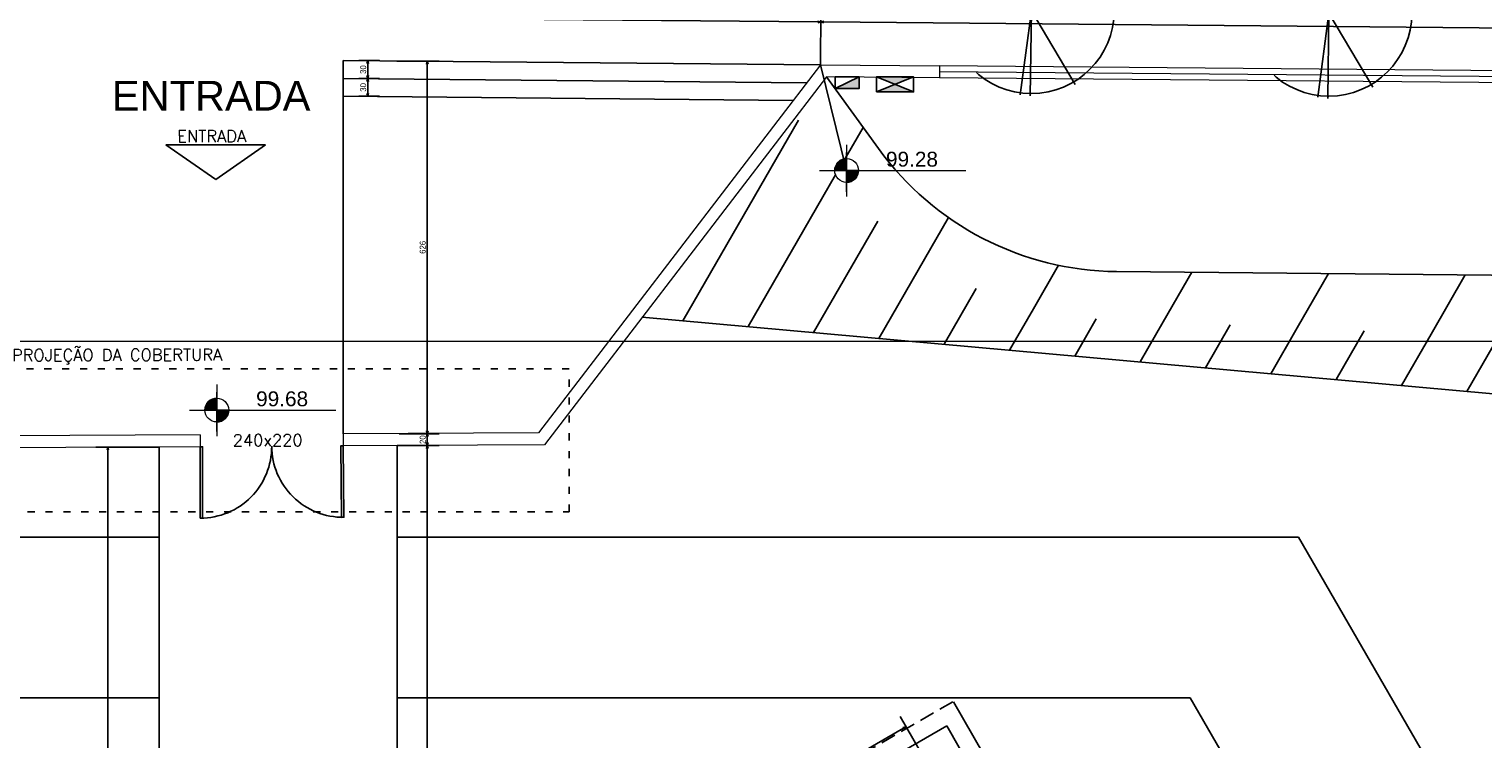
# Model space of a CAD drawing. Header units: millimetres. Extents: x -109 to 627, y -178 to 173.
# Tile 78 of 178: x 19 to 43, y 44 to 56. Entities that reach past the tile are written whole.
import ezdxf
from ezdxf.enums import TextEntityAlignment as Align

# ---------------------------------------------------------------- set-up
doc = ezdxf.new("R2010")
doc.units = ezdxf.units.MM
for name, pattern in [('ACAD_ISO03W100', [30, 12, -18]), ('HIDDEN', [0.375, 0.25, -0.125]), ('TRACEJADO_P', [0.1875, 0.125, -0.0625])]:
    doc.linetypes.add(name, pattern=pattern)
for name, color, linetype in [('A-PAREDE', 5, 'Continuous'), ('A-PISOS-NIVEL', 1, 'Continuous'), ('A-PROJCOBERTURA', 7, 'HIDDEN'), ('A-TEXTO', 3, 'Continuous'), ('arvore', 74, 'Continuous')]:
    doc.layers.add(name, color=color, linetype=linetype)
for name, color, linetype, lineweight in [('ARQ - COTA_NÍVEL', 2, 'Continuous', 5), ('ARQ - SIMBOLO_CORTE', 2, 'Continuous', 5), ('MURO', 2, 'Continuous', 0)]:
    doc.layers.add(name, color=color, linetype=linetype, lineweight=lineweight)
doc.styles.add('Arial_2', font='arial.ttf', dxfattribs={"height": 0.15})
doc.styles.add('GULIM', font='Gulim.ttf')
doc.styles.add('R80', font='SIMPLEX.SHX', dxfattribs={"height": 0.2})
doc.styles.get("Standard").update_dxf_attribs({"font": 'arial.ttf'})
doc.linetypes.add('FENCELINE2', pattern='A,6.35,-2.54,[132,ltypeshp.shx,S=2.54,R=0,X=-2.54,Y=0],-2.54,25.4', length=36.83)
doc.dimstyles.new('GULIM-100', dxfattribs={"dimtxt": 0.1, "dimasz": 0.05, "dimexe": 0.2, "dimexo": 0, "dimgap": 0.025, "dimtad": 1, "dimdec": 0, "dimlfac": 100, "dimzin": 12, "dimdsep": 46, "dimtxsty": 'GULIM', "dimblk": 'OPEN30', "dimcen": 0, "dimclrd": 152, "dimclre": 152, "dimclrt": 152, "dimaunit": 1, "dimadec": 0, "dimazin": 0, "dimtfac": 1.875, "dimtdec": 0, "dimtmove": 2, "dimatfit": 3, "dimldrblk": 'OPEN30', "dimfxl": 0, "dimtolj": 1, "dimtzin": 12, "dimlwd": -1, "dimarcsym": 0})

# ---------------------------------------------------------------- blocks, each defined once
blk = doc.blocks.new('_Open30')
at = {"color": 0, "linetype": 'ByBlock', "lineweight": -2}
for p, q in [((-1, 0.27), (0, 0)), ((0, 0), (-1, -0.27)), ((0, 0), (-1, 0))]:
    blk.add_line(p, q, dxfattribs=at)
blk = doc.blocks.new('*D778')
at = {"color": 152, "lineweight": -2, "transparency": 16777216}
for p, q in [((-15.846, 55.95), (-15.835, 57.268)), ((84.211, 55.075), (84.222, 56.393))]:
    blk.add_line(p, q, dxfattribs=at)
at = {"color": 152, "transparency": 16777216}
blk.add_line((-15.786, 57.067), (84.17, 56.194), dxfattribs=at)
at = {"layer": 'Defpoints', "color": 0, "transparency": 16777216}
for p in [(84.22, 56.193), (-15.846, 55.95), (84.211, 55.075)]:
    blk.add_point(p, dxfattribs=at)
at = {"color": 152, "transparency": 16777216, "xscale": 0.05, "yscale": 0.05, "zscale": 0.05}
for p, rotation in [((-15.836, 57.068), 179.4993539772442), ((84.22, 56.193), 359.4993539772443)]:
    blk.add_blockref('_Open30', p, dxfattribs=dict(at, rotation=rotation))
at = {"color": 152, "transparency": 16777216, "insert": (34.193, 56.707), "char_height": 0.1, "attachment_point": 5, "rotation": 359.4994, "style": 'GULIM'}
blk.add_mtext('\\A1;10000', dxfattribs=at)
blk = doc.blocks.new('*D799')
at = {"color": 152, "lineweight": -2, "transparency": 16777216}
for p, q in [((34.044, 43.605), (33.479, 44.583)), ((28.617, 40.454), (28.044, 41.446))]:
    blk.add_line(p, q, dxfattribs=at)
at = {"color": 152, "transparency": 16777216}
blk.add_line((28.188, 41.298), (33.535, 44.385), dxfattribs=at)
at = {"layer": 'Defpoints', "color": 0, "transparency": 16777216}
for p in [(33.579, 44.41), (34.044, 43.605), (28.617, 40.454)]:
    blk.add_point(p, dxfattribs=at)
at = {"color": 152, "transparency": 16777216, "xscale": 0.05, "yscale": 0.05, "zscale": 0.05}
for p, rotation in [((33.579, 44.41), 30.00001156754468), ((28.144, 41.273), 210.0000115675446)]:
    blk.add_blockref('_Open30', p, dxfattribs=dict(at, rotation=rotation))
at = {"color": 152, "transparency": 16777216, "insert": (30.823, 42.908), "char_height": 0.1, "attachment_point": 5, "rotation": 30, "style": 'GULIM'}
blk.add_mtext('\\A1;628', dxfattribs=at)
blk = doc.blocks.new('*D889')
at = {"color": 152, "lineweight": -2, "transparency": 16777216}
for p, q in [((25.029, 49.133), (25.736, 49.133)), ((25.029, 35.267), (25.736, 35.267))]:
    blk.add_line(p, q, dxfattribs=at)
at = {"color": 152, "transparency": 16777216}
blk.add_line((25.536, 35.317), (25.536, 49.083), dxfattribs=at)
at = {"layer": 'Defpoints', "color": 0, "transparency": 16777216}
for p in [(25.029, 49.133), (25.536, 49.133), (25.029, 35.267)]:
    blk.add_point(p, dxfattribs=at)
at = {"color": 152, "transparency": 16777216, "xscale": 0.05, "yscale": 0.05, "zscale": 0.05}
for p, rotation in [((25.536, 49.133), 90), ((25.536, 35.267), 270)]:
    blk.add_blockref('_Open30', p, dxfattribs=dict(at, rotation=rotation))
at = {"color": 152, "transparency": 16777216, "insert": (25.46, 42.2), "char_height": 0.1, "attachment_point": 5, "rotation": 90, "style": 'GULIM'}
blk.add_mtext('\\A1;1387', dxfattribs=at)
blk = doc.blocks.new('*D890')
at = {"color": 152, "lineweight": -2, "transparency": 16777216}
for p, q in [((25.029, 49.133), (25.736, 49.133)), ((25.067, 49.333), (25.736, 49.333))]:
    blk.add_line(p, q, dxfattribs=at)
at = {"color": 152, "transparency": 16777216}
blk.add_line((25.536, 49.183), (25.536, 49.283), dxfattribs=at)
at = {"layer": 'Defpoints', "color": 0, "transparency": 16777216}
for p in [(25.029, 49.133), (25.067, 49.333), (25.536, 49.333)]:
    blk.add_point(p, dxfattribs=at)
at = {"color": 152, "transparency": 16777216, "xscale": 0.05, "yscale": 0.05, "zscale": 0.05}
for p, rotation in [((25.536, 49.333), 90), ((25.536, 49.133), 270)]:
    blk.add_blockref('_Open30', p, dxfattribs=dict(at, rotation=rotation))
at = {"color": 152, "transparency": 16777216, "insert": (25.46, 49.233), "char_height": 0.1, "attachment_point": 5, "rotation": 90, "style": 'GULIM'}
blk.add_mtext('\\A1;20', dxfattribs=at)
blk = doc.blocks.new('*D891')
at = {"color": 152, "lineweight": -2, "transparency": 16777216}
for p, q in [((25.024, 55.593), (25.736, 55.593)), ((25.067, 49.333), (25.736, 49.333))]:
    blk.add_line(p, q, dxfattribs=at)
at = {"color": 152, "transparency": 16777216}
blk.add_line((25.536, 49.383), (25.536, 55.543), dxfattribs=at)
at = {"layer": 'Defpoints', "color": 0, "transparency": 16777216}
for p in [(25.024, 55.593), (25.536, 55.593), (25.067, 49.333)]:
    blk.add_point(p, dxfattribs=at)
at = {"color": 152, "transparency": 16777216, "xscale": 0.05, "yscale": 0.05, "zscale": 0.05}
for p, rotation in [((25.536, 55.593), 90), ((25.536, 49.333), 270)]:
    blk.add_blockref('_Open30', p, dxfattribs=dict(at, rotation=rotation))
at = {"color": 152, "transparency": 16777216, "insert": (25.46, 52.463), "char_height": 0.1, "attachment_point": 5, "rotation": 90, "style": 'GULIM'}
blk.add_mtext('\\A1;626', dxfattribs=at)
blk = doc.blocks.new('*D893')
at = {"color": 152, "lineweight": -2, "transparency": 16777216}
for p, q in [((13.873, 55.69), (13.881, 56.609)), ((32.143, 55.53), (32.151, 56.45))]:
    blk.add_line(p, q, dxfattribs=at)
at = {"color": 152, "transparency": 16777216}
blk.add_line((13.93, 56.409), (32.1, 56.25), dxfattribs=at)
at = {"layer": 'Defpoints', "color": 0, "transparency": 16777216}
for p in [(32.15, 56.25), (13.873, 55.69), (32.143, 55.53)]:
    blk.add_point(p, dxfattribs=at)
at = {"color": 152, "transparency": 16777216, "xscale": 0.05, "yscale": 0.05, "zscale": 0.05}
for p, rotation in [((13.88, 56.409), 179.4993539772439), ((32.15, 56.25), 359.4993539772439)]:
    blk.add_blockref('_Open30', p, dxfattribs=dict(at, rotation=rotation))
at = {"color": 152, "transparency": 16777216, "insert": (23.015, 56.406), "char_height": 0.1, "attachment_point": 5, "rotation": 359.4994, "style": 'GULIM'}
blk.add_mtext('\\A1;1821', dxfattribs=at)
blk = doc.blocks.new('*D894')
at = {"color": 152, "lineweight": -2, "transparency": 16777216}
for p, q in [((32.143, 55.53), (32.151, 56.45)), ((73.034, 55.173), (73.042, 56.092))]:
    blk.add_line(p, q, dxfattribs=at)
at = {"color": 152, "transparency": 16777216}
blk.add_line((32.2, 56.249), (72.99, 55.893), dxfattribs=at)
at = {"layer": 'Defpoints', "color": 0, "transparency": 16777216}
for p in [(73.04, 55.892), (32.143, 55.53), (73.034, 55.173)]:
    blk.add_point(p, dxfattribs=at)
at = {"color": 152, "transparency": 16777216, "xscale": 0.05, "yscale": 0.05, "zscale": 0.05}
for p, rotation in [((32.15, 56.25), 179.4993539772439), ((73.04, 55.892), 359.4993539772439)]:
    blk.add_blockref('_Open30', p, dxfattribs=dict(at, rotation=rotation))
at = {"color": 152, "transparency": 16777216, "insert": (52.596, 56.147), "char_height": 0.1, "attachment_point": 5, "rotation": 359.4994, "style": 'GULIM'}
blk.add_mtext('\\A1;4089', dxfattribs=at)
blk = doc.blocks.new('Elevações de ponto - Cota de Nível 1-825078-NÍVEL 1')
at = {"layer": 'ARQ - COTA_NÍVEL'}
h = blk.add_hatch(color=256, dxfattribs=at)
edge = h.paths.add_edge_path(flags=0)
edge.add_line((0, 0.00228), (0, 0.00068))
edge.add_line((0, 0.00068), (-0.0016, 0.00068))
edge.add_arc((0, 0.00068), 0.0016, 90, 180, ccw=False)
h = blk.add_hatch(color=256, dxfattribs=at)
edge = h.paths.add_edge_path(flags=0)
edge.add_arc((0, 0.00068), 0.0016, 270, 360, ccw=False)
edge.add_line((0, -0.00092), (0, 0.00068))
edge.add_line((0, 0.00068), (0.0016, 0.00068))
for p, q in [((0, 0.00411), (0, -0.00284)), ((0, -0.00218), (0, 0.00308)), ((0, 0.00068), (0, 0.00228)), ((-0.00366, 0.00068), (0.016, 0.00068)), ((-0.0016, 0.00068), (0, 0.00068)), ((0.0016, 0.00068), (0, 0.00068)), ((0, 0.00068), (0, -0.00092))]:
    blk.add_line(p, q, dxfattribs=at)
blk.add_circle((0, 0.00068), 0.0016, dxfattribs=at)
for start, end in [(90, 180), (270, 360)]:
    blk.add_arc((0, 0.00068), 0.0016, start, end, dxfattribs=at)
blk = doc.blocks.new('*D904')
at = {"color": 152, "lineweight": -2, "transparency": 16777216}
for p, q in [((24.386, 55.6), (24.736, 55.6)), ((24.386, 55.3), (24.736, 55.3))]:
    blk.add_line(p, q, dxfattribs=at)
at = {"color": 152, "transparency": 16777216}
blk.add_line((24.536, 55.55), (24.536, 55.35), dxfattribs=at)
at = {"layer": 'Defpoints', "color": 0, "transparency": 16777216}
for p in [(24.121, 55.6), (24.121, 55.3)]:
    blk.add_point(p, dxfattribs=at)
at = {"color": 152, "transparency": 16777216, "xscale": 0.05, "yscale": 0.05, "zscale": 0.05}
for p, rotation in [((24.536, 55.6), 90), ((24.536, 55.3), 270)]:
    blk.add_blockref('_Open30', p, dxfattribs=dict(at, rotation=rotation))
at = {"color": 152, "transparency": 16777216, "insert": (24.46, 55.45), "char_height": 0.1, "attachment_point": 5, "rotation": 90, "style": 'GULIM', "bg_fill": 3, "box_fill_scale": 1.1, "bg_fill_color": 256, "bg_fill_true_color": 13158600, "bg_fill_transparency": 0}
blk.add_mtext('\\A1;30', dxfattribs=at)
at = {"layer": 'Defpoints', "color": 0, "transparency": 16777216}
blk.add_point((24.536, 55.3), dxfattribs=at)
blk = doc.blocks.new('*D905')
at = {"color": 152, "lineweight": -2, "transparency": 16777216}
for p, q in [((24.386, 55.3), (24.736, 55.3)), ((24.386, 55), (24.736, 55))]:
    blk.add_line(p, q, dxfattribs=at)
at = {"color": 152, "transparency": 16777216}
blk.add_line((24.536, 55.25), (24.536, 55.05), dxfattribs=at)
at = {"layer": 'Defpoints', "color": 0, "transparency": 16777216}
for p in [(24.121, 55.3), (24.121, 55)]:
    blk.add_point(p, dxfattribs=at)
at = {"color": 152, "transparency": 16777216, "xscale": 0.05, "yscale": 0.05, "zscale": 0.05}
for p, rotation in [((24.536, 55.3), 90), ((24.536, 55), 270)]:
    blk.add_blockref('_Open30', p, dxfattribs=dict(at, rotation=rotation))
at = {"color": 152, "transparency": 16777216, "insert": (24.46, 55.15), "char_height": 0.1, "attachment_point": 5, "rotation": 90, "style": 'GULIM', "bg_fill": 3, "box_fill_scale": 1.1, "bg_fill_color": 256, "bg_fill_true_color": 13158600, "bg_fill_transparency": 0}
blk.add_mtext('\\A1;30', dxfattribs=at)
at = {"layer": 'Defpoints', "color": 0, "transparency": 16777216}
blk.add_point((24.536, 55), dxfattribs=at)
blk = doc.blocks.new('A$C49980CD7')
at = {"layer": 'arvore', "linetype": 'TRACEJADO_P', "ltscale": 35}
for q in [(1.589, 3.865), (2.802, 3.692), (3.004, 3.663), (0.261, 3.115), (0.001, 2.654), (3.783, 2.394), (1.647, 0.029), (1.878, 0), (2.917, 0.26)]:
    blk.add_line((1.906, 1.961), q, dxfattribs=at)
blk.add_circle((1.906, 1.961), 1.906, dxfattribs=at)
blk = doc.blocks.new('*D995')
at = {"color": 152, "lineweight": -2, "transparency": 16777216}
for p, q in [((21.029, 49.109), (19.97, 49.109)), ((21.029, 35.267), (19.97, 35.267))]:
    blk.add_line(p, q, dxfattribs=at)
at = {"color": 152, "transparency": 16777216}
blk.add_line((20.17, 49.059), (20.17, 35.317), dxfattribs=at)
at = {"layer": 'Defpoints', "color": 0, "transparency": 16777216}
for p in [(21.029, 49.109), (20.17, 35.267), (21.029, 35.267)]:
    blk.add_point(p, dxfattribs=at)
at = {"color": 152, "transparency": 16777216, "xscale": 0.05, "yscale": 0.05, "zscale": 0.05}
for p, rotation in [((20.17, 49.109), 90), ((20.17, 35.267), 270)]:
    blk.add_blockref('_Open30', p, dxfattribs=dict(at, rotation=rotation))
at = {"color": 152, "transparency": 16777216, "insert": (20.093, 42.188), "char_height": 0.1, "attachment_point": 5, "rotation": 90, "style": 'GULIM'}
blk.add_mtext('\\A1;1384', dxfattribs=at)

msp = doc.modelspace()

# ---------------------------------------------------------------- hatches: boundary and pattern name
h = msp.add_hatch()
h.set_pattern_fill('_USER', color=1, scale=2, angle=60, pattern_type=0)
h.set_pattern_definition([(60, (-25.5503, -98.689), (-1.73205, 1), [])])
h.paths.add_polyline_path([(32.24152, 55.32952), (32.20231, 55.27834), (32.53378, 53.94893, -0.06116576), (32.58217, 53.95487, -0.41421356), (32.78217, 53.75487), (33.41002, 53.75487, -0.02346088), (33.1173, 54.12125)])
h.paths.add_polyline_path([(32.20231, 55.27834), (31.72955, 54.66131), (32.38226, 53.7608, -0.33604975), (32.53378, 53.94893)])
h.paths.add_polyline_path([(33.41002, 53.75487), (32.78217, 53.75487, -0.41421356), (32.58217, 53.55487), (32.58217, 53.49066, 0.22887091), (37.10896, 51.24921), (45.12845, 50.88265), (61.3367, 50.88265), (60.54748, 51.29066, 0.11737763), (58.30012, 51.84887), (37.11684, 52.05586, -0.21314438)])
h.paths.add_polyline_path([(61.3367, 50.88265), (45.12845, 50.88265), (58.07698, 50.29078, -0.11737763), (59.96176, 49.82263), (61.41507, 48.8419), (61.98434, 49.17068), (62.65949, 48.00212), (64.88626, 46.49943, -0.27843453), (67.15371, 42.80561), (67.85014, 39.01805), (69.34943, 36.42305), (69.29492, 43.76169, 0.27843453), (66.59128, 48.16611)])
h.paths.add_polyline_path([(33.14242, 53.68244), (34.33563, 53.68244), (34.33563, 54.19762), (33.14242, 54.19762)], flags=9)
h.paths.add_polyline_path([(62.48233, 49.23096), (62.58565, 49.05206), (62.74702, 49.14526), (62.6437, 49.32416)], flags=24)
h.paths.add_polyline_path([(62.68661, 48.87274), (62.78993, 48.69384), (62.9513, 48.78704), (62.84798, 48.96594)], flags=24)
h = msp.add_hatch(color=1)
h.dxf.hatch_style = 1
h.paths.add_polyline_path([(32.79152, 55.32952), (32.39152, 55.12952), (32.79152, 55.12952)])
h = msp.add_hatch(color=1)
h.dxf.hatch_style = 1
h.paths.add_polyline_path([(33.39458, 55.19979), (33.08208, 55.07479), (33.70708, 55.07479)])
h.paths.add_polyline_path([(33.70708, 55.32479), (33.08208, 55.32479), (33.39458, 55.19979)])
h = msp.add_hatch()
h.set_pattern_fill('_USER', color=1, angle=60, pattern_type=0)
h.set_pattern_definition([(60, (-25.5503, -98.689), (-0.8660254, 0.5), [])])
h.paths.add_polyline_path([(32.52712, 53.5626, -0.34296907), (32.38226, 53.7608), (31.72955, 54.66131), (29.14804, 51.29204), (33.68823, 50.88265), (45.12845, 50.88265), (37.10896, 51.24921, -0.23297894)])
h.paths.add_polyline_path([(45.12845, 50.88265), (33.68823, 50.88265), (60.72706, 48.44453), (61.41507, 48.8419), (59.96176, 49.82263, 0.11737763), (58.07698, 50.29078)])
h.paths.add_polyline_path([(64.88626, 46.49943), (62.65949, 48.00212), (67.85014, 39.01805), (67.15371, 42.80561, 0.27843453)])

# ---------------------------------------------------------------- linework, layer by layer
at = {"color": 2}
for p, q in [((24.12139, 49.32756), (24.12139, 55.60048)), ((24.12139, 55.60048), (32.14045, 55.52644)), ((24.11862, 55.30049), (31.91219, 55.22853)), ((32.39152, 55.12952), (32.79152, 55.32952)), ((33.08208, 55.07479), (33.70708, 55.32479)), ((33.70708, 55.07479), (33.08208, 55.32479)), ((24.11585, 55.00051), (31.68394, 54.93063))]:
    msp.add_line(p, q, dxfattribs=at)
at = {"color": 1}
msp.add_line((32.14026, 55.52718), (32.58217, 53.75487), dxfattribs=at)
at = {"color": 2}
msp.add_lwpolyline([(69.34947, 36.41845), (69.29492, 43.76169, 0.27843453), (66.59128, 48.16611), (60.54748, 51.29066, 0.11737763), (58.30012, 51.84887), (37.11684, 52.05586, -0.23779436), (33.1173, 54.12125), (32.24152, 55.32952)], format="xyb", dxfattribs=at)
for points in [[(32.39152, 55.12952), (32.79152, 55.12952), (32.79152, 55.32952), (32.39152, 55.32952)], [(33.08208, 55.07479), (33.70708, 55.07479), (33.70708, 55.32479), (33.08208, 55.32479)]]:
    msp.add_lwpolyline(points, close=True, dxfattribs=at)
msp.add_lwpolyline([(60.72745, 48.4445), (29.14804, 51.29204)], dxfattribs=at)
at = {"color": 2, "linetype": 'ACAD_ISO03W100', "ltscale": 0.01}
msp.add_lwpolyline([(17.922, 48.02054), (27.922, 48.02054), (27.922, 50.42054), (17.922, 50.42054)], close=True, dxfattribs=at)
at = {"color": 3}
for points in [[(21.7226, 49.11352), (21.7626, 49.11352), (21.7626, 47.91352), (21.7226, 47.91352)], [(24.12256, 49.12756), (24.08257, 49.1271), (24.09661, 47.92718), (24.13661, 47.92765)]]:
    msp.add_lwpolyline(points, close=True, dxfattribs=at)
at = {"color": 1}
for centre, start, end in [((21.7226, 49.11352), 270, 0.335297), ((24.12256, 49.12756), 180.335297, 270.670594)]:
    msp.add_arc(centre, 1.2, start, end, dxfattribs=at)
at = {"layer": 'A-PAREDE', "color": 252}
for p, q in [((34.37797, 44.82567), (43.08984, 29.73627)), ((42.73816, 29.74539), (34.26316, 44.42452))]:
    msp.add_line(p, q, dxfattribs=at)
at = {"layer": 'A-PISOS-NIVEL', "color": 252}
for p, q in [((21.02928, 35.87736), (21.02928, 49.10946)), ((25.02928, 49.13287), (25.02928, 35.86736)), ((21.02928, 47.59369), (9.82655, 47.59369)), ((25.02928, 47.59369), (40.17264, 47.59369)), ((45.36102, 38.61356), (40.17264, 47.59369)), ((21.02928, 44.89369), (12.06628, 44.89369)), ((25.02928, 44.89369), (38.35453, 44.89369)), ((34.26316, 44.42452), (27.78962, 40.68702))]:
    msp.add_line(p, q, dxfattribs=at)
msp.add_lwpolyline([(42.82837, 37.1503), (38.35453, 44.89369)], dxfattribs=at)
at = {"layer": 'A-PROJCOBERTURA', "color": 252}
msp.add_line((34.36431, 44.82933), (27.38847, 40.80183), dxfattribs=at)
at = {"layer": 'A-TEXTO', "color": 2}
for p, q in [((21.14495, 54.18706), (22.81964, 54.18706)), ((21.14495, 54.18706), (21.98229, 53.60139)), ((22.81964, 54.18706), (21.98229, 53.60139))]:
    msp.add_line(p, q, dxfattribs=at)
at = {"layer": 'ARQ - SIMBOLO_CORTE'}
msp.add_line((85.5757, 50.88265), (-16.97407, 50.88265), dxfattribs=at)
at = {"layer": 'MURO', "color": 4, "linetype": 'ByBlock'}
for p, q in [((32.14347, 55.53038), (27.40564, 49.34678)), ((32.14347, 55.53038), (34.14339, 55.51291)), ((34.14339, 55.51291), (34.14164, 55.31291)), ((32.24152, 55.32952), (27.5048, 49.14736)), ((34.14164, 55.31291), (32.24152, 55.32952)), ((27.40564, 49.34678), (24.12139, 49.32756)), ((21.7226, 49.11352), (18.33464, 49.09369)), ((21.72143, 49.31352), (18.43719, 49.2943)), ((21.72143, 49.31352), (21.7226, 49.11352)), ((24.12139, 49.32756), (24.12256, 49.12756)), ((27.5048, 49.14736), (24.12256, 49.12756))]:
    msp.add_line(p, q, dxfattribs=at)
at = {"layer": 'MURO', "color": 2, "linetype": 'ByBlock'}
for points in [[(79.25278, 53.53984), (76.47707, 52.64297), (73.0337, 55.17308), (34.14339, 55.51291)], [(79.31427, 53.34953), (76.44115, 52.42118), (72.96734, 54.97365), (34.14164, 55.31291)]]:
    msp.add_lwpolyline(points, dxfattribs=at)
at = {"layer": 'MURO', "color": 1, "linetype": 'FENCELINE2', "ltscale": 0.01}
msp.add_lwpolyline([(79.28353, 53.44469), (76.45911, 52.53207), (73.00052, 55.07336), (34.14252, 55.41291)], dxfattribs=at)

# ---------------------------------------------------------------- block references
at = {"linetype": 'Continuous', "xscale": 0.7304187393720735, "yscale": 0.7304187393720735, "zscale": 0.7304187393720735}
for p in [(34.29314, 55.00603), (39.29295, 54.96234)]:
    msp.add_blockref('A$C49980CD7', p, dxfattribs=at)
at = {"layer": 'ARQ - COTA_NÍVEL', "xscale": 124.9999999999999, "yscale": 124.9999999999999, "zscale": 124.9999999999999}
for p in [(32.58217, 53.67012), (21.99987, 49.6447)]:
    msp.add_blockref('Elevações de ponto - Cota de Nível 1-825078-NÍVEL 1', p, dxfattribs=at)

# ---------------------------------------------------------------- texts
at = {"color": 2}
msp.add_text('ENTRADA', height=0.5, dxfattribs=at).set_placement((21.9052, 54.75964), align=Align.CENTER)
at = {"layer": 'A-TEXTO', "style": 'R80'}
for s, p in [('ENTRADA', (21.33692, 54.2294)), ('240x220', (22.26845, 49.12106))]:
    msp.add_text(s, height=0.2, rotation=0.1795, dxfattribs=at).set_placement(p)
at = {"layer": 'A-TEXTO', "color": 2, "style": 'R80'}
msp.add_text('PROJEÇÃO DA COBERTURA', height=0.2, rotation=0.1795, dxfattribs=at).set_placement((18.56035, 50.54993))
at = {"layer": 'ARQ - COTA_NÍVEL', "char_height": 0.25, "width": 0.8141331, "attachment_point": 1, "line_spacing_factor": 0.941778, "style": 'Arial_2'}
for s, insert in [('99.28', (33.24295, 54.06895)), ('99.68', (22.66065, 50.04353))]:
    msp.add_mtext(s, dxfattribs=dict(at, insert=insert))

# ---------------------------------------------------------------- dimensions: what is measured, and where the dimension line sits
dim = msp.add_aligned_dim(p1=(-15.84619, 55.94972), p2=(84.21057, 55.07541), distance=1.11807, text='10000', dimstyle='GULIM-100')
dim.commit()
dim.dimension.update_dxf_attribs({"geometry": '*D778', "text_midpoint": (34.19263, 56.70699)})
dim = msp.add_linear_dim(base=(32.14975, 56.24952), p1=(13.87331, 55.69003), p2=(32.14347, 55.53038), angle=179.499354, text='1821', dimstyle='GULIM-100')
dim.commit()
dim.dimension.update_dxf_attribs({"geometry": '*D893', "text_midpoint": (23.01534, 56.40574)})
for base, p1, p2, angle, picture, middle in [((73.03998, 55.89221), (32.14347, 55.53038), (73.0337, 55.17308), 179.499354, '*D894', (52.59553, 56.14719)), ((25.53617, 55.59259), (25.06668, 49.33309), (25.02412, 55.59259), 270, '*D891', (25.45991, 52.46284)), ((20.16956, 35.26736), (21.02928, 49.10946), (21.02928, 35.26736), 90, '*D995', (20.09316, 42.18841)), ((25.53617, 49.33309), (25.02928, 49.13287), (25.06668, 49.33309), 270, '*D890', (25.45991, 49.23298)), ((33.5786, 44.4102), (28.61673, 40.45442), (34.04354, 43.60491), 210.000012, '*D799', (30.82332, 42.9075))]:
    dim = msp.add_linear_dim(base=base, p1=p1, p2=p2, angle=angle, dimstyle='GULIM-100')
    dim.commit()
    dim.dimension.update_dxf_attribs({"geometry": picture, "text_midpoint": middle})
dim = msp.add_aligned_dim(p1=(25.02928, 35.26736), p2=(25.02928, 49.13287), distance=-0.50689, dimstyle='GULIM-100')
dim.commit()
dim.dimension.update_dxf_attribs({"geometry": '*D889', "text_midpoint": (25.45977, 42.20012)})

# ---------------------------------------------------------------- next in the draw order: dimensions: what is measured, and where the dimension line sits
dim = msp.add_aligned_dim(p1=(24.12139, 55.60048), p2=(24.12139, 55.30047), distance=0.4146, dimstyle='GULIM-100', override={"dimfxl": 0.15, "dimfxlon": 1, "dimtfill": 1, "dimtfillclr": 256, "dimarcsym": 2})
dim.commit()
dim.dimension.update_dxf_attribs({"geometry": '*D904', "text_midpoint": (24.45973, 55.45047)})

# ---------------------------------------------------------------- next in the draw order: dimensions: what is measured, and where the dimension line sits
dim = msp.add_aligned_dim(p1=(24.12139, 55.30047), p2=(24.12139, 55.00045), distance=0.4146, dimstyle='GULIM-100', override={"dimfxl": 0.15, "dimfxlon": 1, "dimtfill": 1, "dimtfillclr": 256, "dimarcsym": 2})
dim.commit()
dim.dimension.update_dxf_attribs({"geometry": '*D905', "text_midpoint": (24.45973, 55.15046)})

doc.saveas('drawing.dxf')
